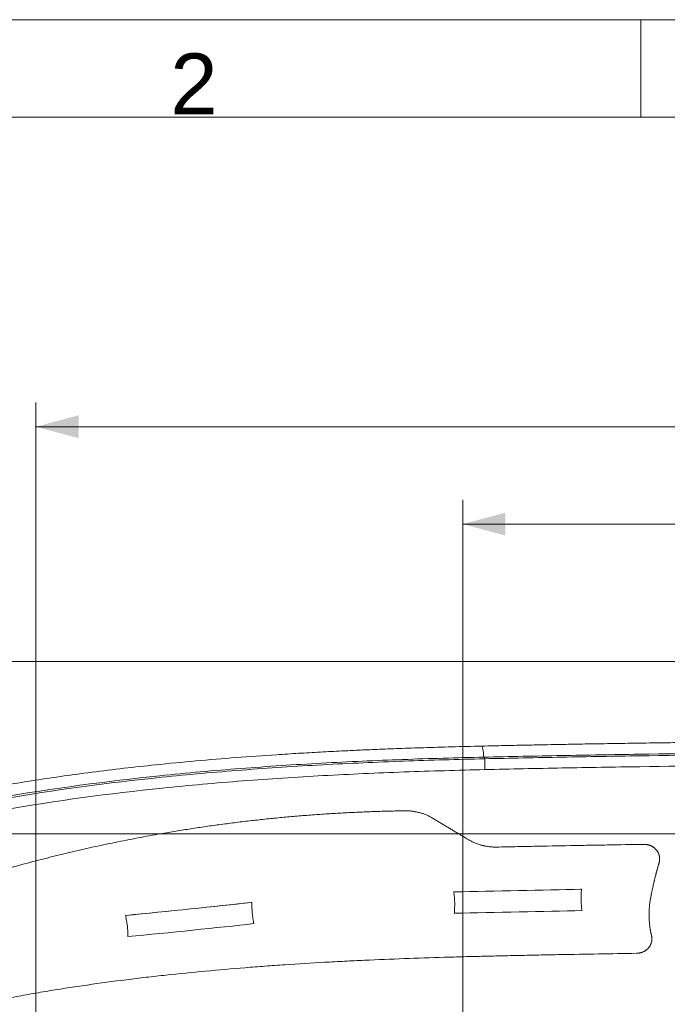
# Model space of a CAD drawing. Header units: millimetres. Extents: x 0 to 594, y 0 to 420.
# Tile 131 of 256: x 135 to 188, y 339 to 420. Entities that reach past the tile are written whole.
import ezdxf

# ---------------------------------------------------------------- set-up
doc = ezdxf.new("R2010")
doc.units = ezdxf.units.MM
doc.layers.add('1', color=7, linetype='Continuous', true_color=0xffffff)
doc.layers.add('256', color=7, linetype='Continuous', true_color=0xffffff)
doc.styles.add('Arial', font='txt')
doc.dimstyles.get("Standard").update_dxf_attribs({"dimtxt": 0.18, "dimasz": 0.18, "dimexe": 0.18, "dimexo": 0.0625, "dimgap": 0.09, "dimtad": 0, "dimtih": 1, "dimtoh": 1, "dimdec": 4, "dimzin": 0, "dimdsep": 46, "dimtxsty": 'Standard', "dimcen": 0.09, "dimadec": 0, "dimazin": 0, "dimtfac": 1, "dimtdec": 4, "dimtofl": 0, "dimtmove": 0, "dimatfit": 3, "dimfxl": 0, "dimtolj": 1, "dimtzin": 0, "dimarcsym": 0})

# ---------------------------------------------------------------- blocks, each defined once
blk = doc.blocks.new('_U5')
at = {"layer": '1', "color": 18, "lineweight": 18}
for p, q in [((170.922, 289.963), (170.922, 380.625)), ((338.75, 348.618), (338.75, 380.625)), ((170.922, 378.625), (248.753, 378.625)), ((338.75, 378.625), (260.919, 378.625))]:
    blk.add_line(p, q, dxfattribs=at)
at = {"layer": '1', "color": 18}
for points in [[(170.922, 378.625), (174.422, 379.563), (174.422, 377.687)], [(338.75, 378.625), (335.25, 377.687), (335.25, 379.563)]]:
    blk.add_solid(points, dxfattribs=at)
at = {"layer": '1', "color": 18, "linetype": 'Continuous', "lineweight": 13, "insert": (250.438, 375.989), "char_height": 3.5, "attachment_point": 7, "line_spacing_factor": 1.047437, "style": 'Arial'}
blk.add_mtext('\\fArial|b0|i0;\\W1.0000;3.36', dxfattribs=at)
blk = doc.blocks.new('_U6')
at = {"layer": '1', "color": 18, "lineweight": 18}
for p, q in [((135.924, 328.686), (135.924, 388.614)), ((338.75, 348.618), (338.75, 388.614)), ((135.924, 386.614), (231.254, 386.614)), ((338.75, 386.614), (243.42, 386.614))]:
    blk.add_line(p, q, dxfattribs=at)
at = {"layer": '1', "color": 18}
for points in [[(135.924, 386.614), (139.424, 387.552), (139.424, 385.677)], [(338.75, 386.614), (335.25, 385.677), (335.25, 387.552)]]:
    blk.add_solid(points, dxfattribs=at)
at = {"layer": '1', "color": 18, "linetype": 'Continuous', "lineweight": 13, "insert": (232.94, 383.979), "char_height": 3.5, "attachment_point": 7, "line_spacing_factor": 1.047437, "style": 'Arial'}
blk.add_mtext('\\fArial|b0|i0;\\W1.0000;4.06', dxfattribs=at)

msp = doc.modelspace()

# ---------------------------------------------------------------- linework, layer by layer
at = {"layer": '1', "color": 8, "linetype": 'Continuous', "lineweight": 18}
msp.add_line((350.782, 367.35), (73.601, 367.35), dxfattribs=at)
at = {"layer": '1', "color": 155, "linetype": 'Continuous', "lineweight": 13}
msp.add_line((172.727, 359.378), (172.748, 358.488), dxfattribs=at)
at = {"layer": '1', "color": 155, "linetype": 'Continuous', "lineweight": 18}
for centre, major_axis, ratio, start_param, end_param in [((174.93, 348.567), (9.998, 0.217), 0.001266, 4.218384, 5.32282), ((174.93, 348.567), (9.848, 0.214), 0.001266, 4.218384, 5.32282), ((147.53, 347.061), (9.948, 1.014), 0.0111, 4.269375, 5.372414), ((147.53, 347.061), (9.799, 0.999), 0.0111, 4.269375, 5.372414), ((174.968, 346.817), (-9.998, -0.217), 0.001266, 1.077223, 2.180964), ((147.708, 345.32), (-9.948, -1.014), 0.0111, 1.129664, 2.229129)]:
    msp.add_ellipse(centre, major_axis=major_axis, ratio=ratio, start_param=start_param, end_param=end_param, dxfattribs=at)
for points, knots in [([(172.515, 360.418), (171.678, 360.399), (170.083, 360.359), (167.81, 360.292), (165.775, 360.222), (163.979, 360.152), (162.422, 360.085), (160.872, 360.012), (159.246, 359.928), (157.455, 359.826), (155.155, 359.681), (152.348, 359.481), (149.043, 359.206), (145.975, 358.91), (143.127, 358.598), (140.525, 358.28), (137.992, 357.937), (135.596, 357.58), (133.789, 357.286), (132.506, 357.065), (131.699, 356.922), (130.886, 356.774), (130.007, 356.609), (128.993, 356.412), (127.816, 356.175), (126.475, 355.893), (124.98, 355.563), (123.311, 355.174), (121.471, 354.72), (120.192, 354.383), (119.525, 354.202)], [0, 0, 0, 0, 0.046741, 0.089071, 0.126967, 0.160434, 0.189467, 0.214063, 0.247146, 0.280483, 0.314384, 0.376066, 0.437938, 0.500085, 0.548741, 0.598593, 0.647173, 0.692274, 0.734687, 0.750106, 0.765481, 0.78081, 0.796616, 0.815841, 0.838944, 0.864278, 0.893054, 0.925271, 0.960921, 1, 1, 1, 1]), ([(198.044, 360.809), (197.47, 360.804), (196.404, 360.794), (194.928, 360.78), (193.698, 360.767), (192.694, 360.756), (191.835, 360.747), (191.034, 360.737), (189.741, 360.722), (187.953, 360.698), (185.789, 360.668), (183.747, 360.637), (181.886, 360.606), (180.435, 360.581), (179.311, 360.56), (178.384, 360.542), (177.234, 360.52), (175.86, 360.492), (174.262, 360.458), (173.122, 360.432), (172.515, 360.418)], [0, 0, 0, 0, 0.067393, 0.125174, 0.173335, 0.211875, 0.243089, 0.274263, 0.305934, 0.394973, 0.484351, 0.560184, 0.634885, 0.703032, 0.730757, 0.767016, 0.812073, 0.865925, 0.928571, 1, 1, 1, 1]), ([(120.114, 353.349), (124.348, 354.502), (132.946, 356.365), (143.891, 357.822), (152.712, 358.607), (159.348, 359.037), (164.89, 359.284), (169.33, 359.429), (171.551, 359.485), (172.662, 359.511)], [0, 0, 0, 0, 0.25, 0.5, 0.625, 0.75, 0.875, 0.9375, 1, 1, 1, 1]), ([(172.662, 359.511), (174.781, 359.56), (179.017, 359.648), (187.498, 359.791), (193.861, 359.863), (198.108, 359.9)], [0, 0, 0, 0, 0.25, 0.5, 1, 1, 1, 1]), ([(172.727, 359.378), (174.843, 359.427), (179.071, 359.515), (187.541, 359.658), (193.893, 359.73), (198.136, 359.767)], [0, 0, 0, 0, 0.25, 0.5, 1, 1, 1, 1]), ([(120.32, 353.234), (124.543, 354.384), (133.109, 356.24), (144.021, 357.693), (152.819, 358.476), (159.44, 358.906), (164.969, 359.152), (169.401, 359.296), (171.617, 359.352), (172.727, 359.378)], [0, 0, 0, 0, 0.25, 0.5, 0.625, 0.75, 0.875, 0.9375, 1, 1, 1, 1]), ([(172.748, 358.488), (174.863, 358.538), (179.088, 358.625), (187.553, 358.768), (193.902, 358.84), (198.144, 358.877)], [0, 0, 0, 0, 0.25, 0.5, 1, 1, 1, 1]), ([(127.749, 354.117), (129.592, 354.51), (135.724, 355.691), (144.118, 356.808), (152.887, 357.589), (159.488, 358.017), (165.003, 358.262), (169.427, 358.406), (171.639, 358.462), (172.748, 358.488)], [0, 0, 0, 0, 0.12605, 0.417367, 0.563025, 0.708683, 0.854342, 0.927171, 1, 1, 1, 1]), ([(146.17, 353.23), (146.58, 353.301), (146.991, 353.371), (147.813, 353.506), (148.225, 353.572), (149.049, 353.699), (149.462, 353.761), (150.288, 353.88), (150.701, 353.937), (151.322, 354.021), (151.529, 354.048), (151.944, 354.101), (152.151, 354.128), (152.773, 354.205), (153.189, 354.255), (153.812, 354.326), (154.02, 354.349), (154.436, 354.394), (154.644, 354.417), (155.06, 354.46), (155.269, 354.481), (155.686, 354.522), (155.894, 354.543), (156.52, 354.602), (156.937, 354.639), (157.564, 354.692), (157.773, 354.709), (158.191, 354.742), (158.4, 354.758), (159.028, 354.805), (159.446, 354.834), (160.284, 354.888), (160.704, 354.913), (161.333, 354.947), (161.543, 354.958), (161.963, 354.979), (162.173, 354.989), (162.803, 355.017), (163.223, 355.033), (163.853, 355.055), (164.064, 355.062), (164.484, 355.074), (164.694, 355.08), (165.115, 355.09), (165.326, 355.095), (165.746, 355.103), (165.957, 355.107), (166.167, 355.11)], [0, 0, 0, 0, 0.0625, 0.0625, 0.125, 0.125, 0.1875, 0.1875, 0.25, 0.25, 0.28125, 0.28125, 0.3125, 0.3125, 0.375, 0.375, 0.40625, 0.40625, 0.4375, 0.4375, 0.46875, 0.46875, 0.5, 0.5, 0.5625, 0.5625, 0.59375, 0.59375, 0.625, 0.625, 0.6875, 0.6875, 0.75, 0.75, 0.78125, 0.78125, 0.8125, 0.8125, 0.875, 0.875, 0.90625, 0.90625, 0.9375, 0.9375, 0.96875, 0.96875, 1, 1, 1, 1]), ([(168.37, 354.552), (168.33, 354.576), (168.249, 354.622), (168.125, 354.686), (167.998, 354.746), (167.868, 354.802), (167.736, 354.853), (167.601, 354.899), (167.509, 354.927), (167.44, 354.947), (167.405, 354.957), (167.37, 354.966), (167.346, 354.972), (167.335, 354.975), (167.276, 354.99), (167.181, 355.012), (167.039, 355.04), (166.895, 355.064), (166.751, 355.082), (166.606, 355.096), (166.461, 355.106), (166.314, 355.111), (166.216, 355.111), (166.167, 355.11)], [0, 0, 0, 0, 0.0625, 0.125, 0.1875, 0.25, 0.3125, 0.375, 0.4375, 0.4375, 0.46875, 0.484375, 0.484375, 0.5, 0.5, 0.5625, 0.625, 0.6875, 0.75, 0.8125, 0.875, 0.9375, 1, 1, 1, 1]), ([(170.582, 353.23), (170.488, 353.285), (170.349, 353.369), (170.209, 353.452), (170.116, 353.508), (170.07, 353.536), (169.931, 353.619), (169.838, 353.674), (169.653, 353.785), (169.561, 353.84), (169.376, 353.95), (169.284, 354.005), (169.146, 354.088), (169.1, 354.115), (169.009, 354.17), (168.963, 354.197), (168.826, 354.279), (168.734, 354.334), (168.552, 354.443), (168.461, 354.497), (168.37, 354.552)], [0, 0, 0, 0, 0.125, 0.1875, 0.1875, 0.25, 0.25, 0.375, 0.375, 0.5, 0.5, 0.625, 0.625, 0.6875, 0.6875, 0.75, 0.75, 0.875, 0.875, 1, 1, 1, 1]), ([(146.17, 353.23), (145.856, 353.175), (145.542, 353.119), (144.915, 353.005), (144.602, 352.946), (143.977, 352.827), (143.664, 352.767), (143.04, 352.643), (142.728, 352.58), (142.105, 352.452), (141.794, 352.387), (141.172, 352.254), (140.861, 352.186), (140.241, 352.049), (139.931, 351.979), (139.311, 351.837), (139.002, 351.765), (138.384, 351.618), (138.076, 351.544), (137.459, 351.393), (137.151, 351.316), (136.536, 351.16), (136.229, 351.081), (135.615, 350.921), (135.308, 350.84), (134.696, 350.675), (134.39, 350.591), (133.779, 350.422), (133.474, 350.336), (132.56, 350.075), (131.952, 349.897), (131.043, 349.622), (130.74, 349.53), (130.135, 349.342), (129.833, 349.247), (129.229, 349.056), (128.928, 348.959), (128.326, 348.762), (128.026, 348.663), (127.126, 348.362), (126.527, 348.156), (125.632, 347.842), (125.334, 347.736), (124.739, 347.522), (124.442, 347.413), (123.848, 347.195), (123.552, 347.084), (122.96, 346.861), (122.665, 346.749), (122.075, 346.521), (121.78, 346.406), (121.339, 346.232), (121.192, 346.174), (120.899, 346.057), (120.752, 345.998), (120.312, 345.821), (120.019, 345.702), (119.435, 345.461), (119.143, 345.34), (118.56, 345.095), (118.27, 344.972), (117.689, 344.722), (117.399, 344.597), (117.11, 344.47)], [0, 0, 0, 0, 0.03125, 0.03125, 0.0625, 0.0625, 0.09375, 0.09375, 0.125, 0.125, 0.15625, 0.15625, 0.1875, 0.1875, 0.21875, 0.21875, 0.25, 0.25, 0.28125, 0.28125, 0.3125, 0.3125, 0.34375, 0.34375, 0.375, 0.375, 0.40625, 0.40625, 0.4375, 0.4375, 0.5, 0.5, 0.53125, 0.53125, 0.5625, 0.5625, 0.59375, 0.59375, 0.625, 0.625, 0.6875, 0.6875, 0.71875, 0.71875, 0.75, 0.75, 0.78125, 0.78125, 0.8125, 0.8125, 0.84375, 0.84375, 0.859375, 0.859375, 0.875, 0.875, 0.90625, 0.90625, 0.9375, 0.9375, 0.96875, 0.96875, 1, 1, 1, 1]), ([(190.107, 353.23), (189.58, 353.23), (189.054, 353.23), (187.416, 353.23), (186.305, 353.23), (182.972, 353.23), (180.75, 353.23), (177.418, 353.23), (176.308, 353.23), (174.642, 353.23), (174.087, 353.23), (172.976, 353.23), (172.421, 353.23), (170.755, 353.23), (169.645, 353.23), (167.98, 353.23), (167.424, 353.23), (166.314, 353.23), (165.759, 353.23), (164.649, 353.23), (164.094, 353.23), (162.983, 353.23), (162.428, 353.23), (161.318, 353.23), (160.763, 353.23), (159.652, 353.23), (159.097, 353.23), (157.987, 353.23), (157.432, 353.23), (156.321, 353.23), (155.766, 353.23), (154.655, 353.23), (154.1, 353.23), (152.99, 353.23), (152.434, 353.23), (151.324, 353.23), (150.768, 353.23), (149.657, 353.23), (149.102, 353.23), (147.991, 353.23), (147.435, 353.23), (146.324, 353.23), (145.768, 353.23), (144.656, 353.23), (144.101, 353.23), (143.406, 353.23), (143.267, 353.23), (142.989, 353.23), (142.85, 353.23), (142.433, 353.23), (142.155, 353.23), (141.321, 353.23), (140.765, 353.23), (139.932, 353.23), (139.654, 353.23), (139.099, 353.23), (138.821, 353.23), (138.265, 353.23), (137.988, 353.23), (137.433, 353.23), (137.155, 353.23), (136.6, 353.23), (136.323, 353.23), (135.768, 353.23), (135.49, 353.23), (134.936, 353.23), (134.659, 353.23), (134.104, 353.23), (133.827, 353.23), (133.273, 353.23), (132.996, 353.23), (132.442, 353.23), (132.165, 353.23), (131.612, 353.23), (131.335, 353.23), (130.782, 353.23), (130.505, 353.23), (129.953, 353.23), (129.676, 353.23), (129.262, 353.23), (129.124, 353.23), (128.951, 353.23), (128.917, 353.23), (128.848, 353.23), (128.745, 353.23), (128.641, 353.23), (128.297, 353.23), (128.022, 353.23), (127.612, 353.23), (127.475, 353.23), (127.203, 353.23), (127.066, 353.23), (126.795, 353.23), (126.659, 353.23), (126.388, 353.23), (126.253, 353.23), (125.984, 353.23), (125.849, 353.23), (125.581, 353.23), (125.447, 353.23), (125.18, 353.23), (125.047, 353.23), (124.782, 353.23), (124.649, 353.23), (124.385, 353.23), (124.254, 353.23), (123.991, 353.23), (123.861, 353.23), (123.6, 353.23), (123.471, 353.23), (123.212, 353.23), (123.084, 353.23), (122.892, 353.23), (122.828, 353.23), (122.733, 353.23), (122.701, 353.23), (122.653, 353.23), (122.638, 353.23), (122.606, 353.23), (122.59, 353.23), (122.448, 353.23), (122.323, 353.23), (122.077, 353.23), (121.955, 353.23), (121.776, 353.23), (121.716, 353.23), (121.599, 353.23), (121.54, 353.23), (121.425, 353.23), (121.367, 353.23), (121.254, 353.23), (121.197, 353.23), (121.086, 353.23), (121.031, 353.23), (120.922, 353.23), (120.869, 353.23), (120.789, 353.23), (120.756, 353.23), (120.724, 353.23), (120.711, 353.23), (120.704, 353.23), (120.685, 353.23), (120.672, 353.23), (120.608, 353.23), (120.557, 353.23), (120.459, 353.23), (120.411, 353.23), (120.348, 353.23), (120.331, 353.23), (120.314, 353.23)], [0, 0, 0, 0, 0.022375, 0.022375, 0.069581, 0.069581, 0.163992, 0.163992, 0.211197, 0.211197, 0.2348, 0.2348, 0.258403, 0.258403, 0.305608, 0.305608, 0.329211, 0.329211, 0.352813, 0.352813, 0.376416, 0.376416, 0.400019, 0.400019, 0.423622, 0.423622, 0.447224, 0.447224, 0.470827, 0.470827, 0.49443, 0.49443, 0.518032, 0.518032, 0.541635, 0.541635, 0.565238, 0.565238, 0.588841, 0.588841, 0.612443, 0.612443, 0.636046, 0.636046, 0.659649, 0.659649, 0.665549, 0.665549, 0.67145, 0.67145, 0.683252, 0.683252, 0.706854, 0.706854, 0.718656, 0.718656, 0.730457, 0.730457, 0.742258, 0.742258, 0.75406, 0.75406, 0.765861, 0.765861, 0.777662, 0.777662, 0.789464, 0.789464, 0.801265, 0.801265, 0.813066, 0.813066, 0.824868, 0.824868, 0.836669, 0.836669, 0.848471, 0.848471, 0.860272, 0.860272, 0.866173, 0.866173, 0.867648, 0.867648, 0.869123, 0.872073, 0.872073, 0.883875, 0.883875, 0.889775, 0.889775, 0.895676, 0.895676, 0.901577, 0.901577, 0.907477, 0.907477, 0.913378, 0.913378, 0.919279, 0.919279, 0.925179, 0.925179, 0.93108, 0.93108, 0.936981, 0.936981, 0.942881, 0.942881, 0.948782, 0.948782, 0.954683, 0.954683, 0.957633, 0.957633, 0.959108, 0.959108, 0.959846, 0.959846, 0.960583, 0.960583, 0.966484, 0.966484, 0.972385, 0.972385, 0.975335, 0.975335, 0.978285, 0.978285, 0.981236, 0.981236, 0.984186, 0.984186, 0.987137, 0.987137, 0.990087, 0.990087, 0.991562, 0.991931, 0.991931, 0.9923, 0.9923, 0.993037, 0.993037, 0.995988, 0.995988, 0.998938, 0.998938, 1, 1, 1, 1]), ([(120.336, 353.23), (120.346, 353.23), (120.355, 353.23), (120.411, 353.23), (120.459, 353.23), (120.557, 353.23), (120.608, 353.23), (120.672, 353.23), (120.685, 353.23), (120.704, 353.23), (120.711, 353.23), (120.724, 353.23), (120.756, 353.23), (120.789, 353.23), (120.869, 353.23), (120.922, 353.23), (121.031, 353.23), (121.086, 353.23), (121.197, 353.23), (121.254, 353.23), (121.367, 353.23), (121.425, 353.23), (121.54, 353.23), (121.599, 353.23), (121.716, 353.23), (121.776, 353.23), (121.955, 353.23), (122.077, 353.23), (122.323, 353.23), (122.448, 353.23), (122.59, 353.23), (122.606, 353.23), (122.638, 353.23), (122.653, 353.23), (122.701, 353.23), (122.733, 353.23), (122.828, 353.23), (122.892, 353.23), (123.084, 353.23), (123.212, 353.23), (123.471, 353.23), (123.6, 353.23), (123.861, 353.23), (123.991, 353.23), (124.254, 353.23), (124.385, 353.23), (124.649, 353.23), (124.782, 353.23), (125.047, 353.23), (125.18, 353.23), (125.447, 353.23), (125.581, 353.23), (125.849, 353.23), (125.984, 353.23), (126.253, 353.23), (126.388, 353.23), (126.659, 353.23), (126.795, 353.23), (127.066, 353.23), (127.203, 353.23), (127.475, 353.23), (127.612, 353.23), (128.022, 353.23), (128.297, 353.23), (128.641, 353.23), (128.745, 353.23), (128.848, 353.23), (128.917, 353.23), (128.951, 353.23), (129.124, 353.23), (129.262, 353.23), (129.676, 353.23), (129.953, 353.23), (130.505, 353.23), (130.782, 353.23), (131.335, 353.23), (131.612, 353.23), (132.165, 353.23), (132.442, 353.23), (132.996, 353.23), (133.273, 353.23), (133.827, 353.23), (134.104, 353.23), (134.659, 353.23), (134.936, 353.23), (135.49, 353.23), (135.768, 353.23), (136.323, 353.23), (136.6, 353.23), (137.155, 353.23), (137.433, 353.23), (137.988, 353.23), (138.265, 353.23), (138.821, 353.23), (139.099, 353.23), (139.654, 353.23), (139.932, 353.23), (140.765, 353.23), (141.321, 353.23), (142.155, 353.23), (142.433, 353.23), (142.85, 353.23), (142.989, 353.23), (143.267, 353.23), (143.406, 353.23), (144.101, 353.23), (144.656, 353.23), (145.768, 353.23), (146.324, 353.23), (147.435, 353.23), (147.991, 353.23), (149.102, 353.23), (149.657, 353.23), (150.768, 353.23), (151.324, 353.23), (152.434, 353.23), (152.99, 353.23), (154.1, 353.23), (154.655, 353.23), (155.766, 353.23), (156.321, 353.23), (157.432, 353.23), (157.987, 353.23), (159.097, 353.23), (159.652, 353.23), (160.763, 353.23), (161.318, 353.23), (162.428, 353.23), (162.983, 353.23), (164.094, 353.23), (164.649, 353.23), (165.759, 353.23), (166.314, 353.23), (167.424, 353.23), (167.98, 353.23), (169.645, 353.23), (170.755, 353.23), (172.421, 353.23), (172.976, 353.23), (174.087, 353.23), (174.642, 353.23), (176.308, 353.23), (177.418, 353.23), (180.75, 353.23), (182.972, 353.23), (186.305, 353.23), (187.416, 353.23), (189.054, 353.23), (189.58, 353.23), (190.107, 353.23)], [0, 0, 0, 0, 0.00059, 0.00059, 0.003542, 0.003542, 0.006494, 0.006494, 0.007232, 0.007232, 0.007601, 0.007601, 0.00797, 0.009446, 0.009446, 0.012397, 0.012397, 0.015349, 0.015349, 0.018301, 0.018301, 0.021252, 0.021252, 0.024204, 0.024204, 0.027156, 0.027156, 0.033059, 0.033059, 0.038963, 0.038963, 0.039701, 0.039701, 0.040439, 0.040439, 0.041915, 0.041915, 0.044866, 0.044866, 0.05077, 0.05077, 0.056673, 0.056673, 0.062577, 0.062577, 0.06848, 0.06848, 0.074384, 0.074384, 0.080287, 0.080287, 0.086191, 0.086191, 0.092094, 0.092094, 0.097998, 0.097998, 0.103901, 0.103901, 0.109804, 0.109804, 0.115708, 0.115708, 0.127515, 0.127515, 0.130467, 0.131942, 0.131942, 0.133418, 0.133418, 0.139322, 0.139322, 0.151129, 0.151129, 0.162936, 0.162936, 0.174743, 0.174743, 0.18655, 0.18655, 0.198356, 0.198356, 0.210163, 0.210163, 0.22197, 0.22197, 0.233777, 0.233777, 0.245584, 0.245584, 0.257391, 0.257391, 0.269198, 0.269198, 0.281005, 0.281005, 0.292812, 0.292812, 0.316426, 0.316426, 0.328233, 0.328233, 0.334136, 0.334136, 0.34004, 0.34004, 0.363654, 0.363654, 0.387267, 0.387267, 0.410881, 0.410881, 0.434495, 0.434495, 0.458109, 0.458109, 0.481723, 0.481723, 0.505337, 0.505337, 0.528951, 0.528951, 0.552564, 0.552564, 0.576178, 0.576178, 0.599792, 0.599792, 0.623406, 0.623406, 0.64702, 0.64702, 0.670634, 0.670634, 0.694248, 0.694248, 0.741475, 0.741475, 0.765089, 0.765089, 0.788703, 0.788703, 0.835931, 0.835931, 0.930386, 0.930386, 0.977614, 0.977614, 1, 1, 1, 1]), ([(170.582, 353.23), (170.073, 353.23), (169.565, 353.23), (168.548, 353.23), (168.039, 353.23), (166.514, 353.23), (165.497, 353.23), (163.971, 353.23), (163.463, 353.23), (162.446, 353.23), (161.938, 353.23), (160.921, 353.23), (160.412, 353.23), (159.395, 353.23), (158.887, 353.23), (157.87, 353.23), (157.361, 353.23), (156.344, 353.23), (155.835, 353.23), (154.818, 353.23), (154.31, 353.23), (153.293, 353.23), (152.784, 353.23), (151.767, 353.23), (151.258, 353.23), (150.241, 353.23), (149.732, 353.23), (148.714, 353.23), (148.205, 353.23), (147.188, 353.23), (146.679, 353.23), (146.17, 353.23)], [0, 0, 0, 0, 0.0625, 0.0625, 0.125, 0.125, 0.25, 0.25, 0.3125, 0.3125, 0.375, 0.375, 0.4375, 0.4375, 0.5, 0.5, 0.5625, 0.5625, 0.625, 0.625, 0.6875, 0.6875, 0.75, 0.75, 0.8125, 0.8125, 0.875, 0.875, 0.9375, 0.9375, 1, 1, 1, 1]), ([(146.17, 353.23), (146.679, 353.23), (147.188, 353.23), (148.205, 353.23), (148.714, 353.23), (149.732, 353.23), (150.241, 353.23), (151.258, 353.23), (151.767, 353.23), (152.784, 353.23), (153.293, 353.23), (154.31, 353.23), (154.818, 353.23), (155.835, 353.23), (156.344, 353.23), (157.361, 353.23), (157.87, 353.23), (158.887, 353.23), (159.395, 353.23), (160.412, 353.23), (160.921, 353.23), (161.938, 353.23), (162.446, 353.23), (163.463, 353.23), (163.971, 353.23), (165.497, 353.23), (166.514, 353.23), (168.039, 353.23), (168.548, 353.23), (169.565, 353.23), (170.073, 353.23), (170.582, 353.23)], [0, 0, 0, 0, 0.0625, 0.0625, 0.125, 0.125, 0.1875, 0.1875, 0.25, 0.25, 0.3125, 0.3125, 0.375, 0.375, 0.4375, 0.4375, 0.5, 0.5, 0.5625, 0.5625, 0.625, 0.625, 0.6875, 0.6875, 0.75, 0.75, 0.875, 0.875, 0.9375, 0.9375, 1, 1, 1, 1]), ([(170.582, 353.23), (170.647, 353.191), (170.712, 353.152), (170.843, 353.073), (170.909, 353.034), (171.105, 352.917), (171.236, 352.838), (171.368, 352.76)], [0, 0, 0, 0, 0.25, 0.25, 0.5, 0.5, 1, 1, 1, 1]), ([(173.727, 352.133), (173.623, 352.131), (173.519, 352.132), (173.312, 352.142), (173.209, 352.151), (173.004, 352.176), (172.902, 352.192), (172.749, 352.222), (172.686, 352.235), (172.622, 352.25), (172.603, 352.255), (172.597, 352.256), (172.584, 352.259), (172.553, 352.267), (172.521, 352.275), (172.396, 352.309), (172.297, 352.339), (172.103, 352.406), (172.008, 352.443), (171.82, 352.523), (171.727, 352.566), (171.545, 352.658), (171.456, 352.707), (171.368, 352.76)], [0, 0, 0, 0, 0.125, 0.125, 0.25, 0.25, 0.375, 0.375, 0.4375, 0.453125, 0.453125, 0.460937, 0.460937, 0.46875, 0.5, 0.5, 0.625, 0.625, 0.75, 0.75, 0.875, 0.875, 1, 1, 1, 1]), ([(185.788, 352.356), (184.782, 352.341), (183.777, 352.325), (182.269, 352.3), (181.766, 352.292), (181.012, 352.279), (180.761, 352.274), (180.258, 352.265), (180.007, 352.261), (178.751, 352.238), (177.746, 352.218), (176.239, 352.187), (175.736, 352.177), (174.732, 352.155), (174.229, 352.144), (173.727, 352.133)], [0, 0, 0, 0, 0.25, 0.25, 0.375, 0.375, 0.4375, 0.4375, 0.5, 0.5, 0.75, 0.75, 0.875, 0.875, 1, 1, 1, 1]), ([(187.02, 350.826), (187.027, 350.849), (187.039, 350.895), (187.053, 350.965), (187.063, 351.035), (187.067, 351.082), (187.069, 351.112), (187.069, 351.118), (187.069, 351.13), (187.07, 351.147), (187.07, 351.165), (187.07, 351.2), (187.068, 351.247), (187.061, 351.317), (187.049, 351.386), (187.039, 351.432), (187.03, 351.466), (187.025, 351.483), (187.019, 351.503), (187.017, 351.511), (187.015, 351.517), (187.014, 351.52), (187.006, 351.545), (186.989, 351.59), (186.962, 351.654), (186.93, 351.717), (186.894, 351.778), (186.868, 351.817), (186.847, 351.846), (186.84, 351.855), (186.829, 351.869), (186.825, 351.874), (186.818, 351.884), (186.814, 351.888), (186.795, 351.911), (186.764, 351.947), (186.714, 351.998), (186.662, 352.046), (186.606, 352.091), (186.562, 352.123), (186.537, 352.14), (186.527, 352.146), (186.522, 352.15), (186.506, 352.159), (186.496, 352.166), (186.465, 352.184), (186.423, 352.208), (186.357, 352.239), (186.291, 352.267), (186.222, 352.292), (186.175, 352.305), (186.145, 352.313), (186.139, 352.315), (186.127, 352.318), (186.109, 352.322), (186.091, 352.326), (186.055, 352.333), (186.007, 352.342), (185.935, 352.351), (185.861, 352.356), (185.812, 352.356), (185.788, 352.356)], [0, 0, 0, 0, 0.03125, 0.0625, 0.09375, 0.125, 0.125, 0.132813, 0.132813, 0.140625, 0.15625, 0.15625, 0.1875, 0.21875, 0.25, 0.28125, 0.28125, 0.296875, 0.304688, 0.308594, 0.308594, 0.3125, 0.3125, 0.34375, 0.375, 0.40625, 0.4375, 0.46875, 0.46875, 0.484375, 0.484375, 0.492188, 0.492188, 0.5, 0.5, 0.53125, 0.5625, 0.59375, 0.625, 0.65625, 0.664063, 0.664063, 0.671875, 0.671875, 0.6875, 0.6875, 0.71875, 0.75, 0.78125, 0.8125, 0.84375, 0.84375, 0.851562, 0.851562, 0.859375, 0.875, 0.875, 0.90625, 0.9375, 0.96875, 1, 1, 1, 1]), ([(186.398, 344.892), (186.391, 344.922), (186.381, 344.967), (186.371, 345.012), (186.364, 345.042), (186.361, 345.057), (186.345, 345.133), (186.333, 345.194), (186.3, 345.376), (186.281, 345.499), (186.257, 345.685), (186.249, 345.747), (186.24, 345.84), (186.235, 345.887), (186.231, 345.934), (186.228, 345.965), (186.227, 345.981), (186.221, 346.059), (186.216, 346.122), (186.21, 346.248), (186.207, 346.311), (186.202, 346.5), (186.202, 346.626), (186.205, 346.784), (186.206, 346.816), (186.208, 346.88), (186.21, 346.943), (186.214, 347.006), (186.217, 347.054), (186.218, 347.07), (186.22, 347.102), (186.221, 347.118), (186.227, 347.197), (186.232, 347.26), (186.245, 347.386), (186.253, 347.45), (186.277, 347.638), (186.297, 347.764), (186.324, 347.921), (186.329, 347.952), (186.341, 348.014), (186.352, 348.077), (186.367, 348.155), (186.376, 348.202), (186.382, 348.233), (186.385, 348.249), (186.4, 348.327), (186.413, 348.389), (186.432, 348.483), (186.438, 348.514), (186.451, 348.576), (186.458, 348.607), (186.49, 348.762), (186.517, 348.886), (186.559, 349.071), (186.573, 349.133), (186.601, 349.256), (186.616, 349.317), (186.634, 349.394), (186.638, 349.41), (186.645, 349.44), (186.656, 349.486), (186.682, 349.593), (186.705, 349.685), (186.752, 349.867), (186.791, 350.019), (186.832, 350.17), (186.848, 350.23), (186.857, 350.26), (186.882, 350.35), (186.898, 350.41), (186.924, 350.499), (186.933, 350.529), (186.95, 350.589), (186.976, 350.678), (187.002, 350.767), (187.02, 350.826)], [0, 0, 0, 0, 0.015625, 0.023437, 0.023437, 0.03125, 0.03125, 0.0625, 0.0625, 0.125, 0.125, 0.15625, 0.15625, 0.171875, 0.179687, 0.179687, 0.1875, 0.1875, 0.21875, 0.21875, 0.25, 0.25, 0.3125, 0.3125, 0.328125, 0.328125, 0.34375, 0.359375, 0.359375, 0.367187, 0.367187, 0.375, 0.375, 0.40625, 0.40625, 0.4375, 0.4375, 0.5, 0.5, 0.515625, 0.515625, 0.53125, 0.546875, 0.554687, 0.554687, 0.5625, 0.5625, 0.59375, 0.59375, 0.609375, 0.609375, 0.625, 0.625, 0.6875, 0.6875, 0.71875, 0.71875, 0.75, 0.75, 0.757812, 0.757812, 0.765625, 0.78125, 0.8125, 0.8125, 0.875, 0.890625, 0.890625, 0.90625, 0.90625, 0.9375, 0.9375, 0.953125, 0.953125, 0.96875, 1, 1, 1, 1]), ([(186.711, 349.706), (186.755, 349.879), (186.8, 350.051), (186.901, 350.419), (186.958, 350.613), (187.016, 350.806)], [0, 0, 0, 0, 0.465311, 0.465311, 1, 1, 1, 1]), ([(187.042, 350.912), (187.04, 350.9), (187.037, 350.888), (187.029, 350.852), (187.022, 350.829), (187.016, 350.806)], [0, 0, 0, 0, 0.34917, 0.34917, 1, 1, 1, 1]), ([(170.19, 348.453), (170.2, 348.38), (170.22, 348.235), (170.242, 348.016), (170.257, 347.797), (170.264, 347.61), (170.267, 347.455), (170.266, 347.33), (170.264, 347.205), (170.259, 347.08), (170.252, 346.954), (170.243, 346.829), (170.236, 346.745), (170.232, 346.703)], [0, 0, 0, 0, 0.125848, 0.25103, 0.375695, 0.499992, 0.57097, 0.642051, 0.713265, 0.784639, 0.856201, 0.927979, 1, 1, 1, 1]), ([(180.697, 346.932), (180.688, 347.004), (180.669, 347.15), (180.649, 347.369), (180.635, 347.587), (180.629, 347.774), (180.627, 347.93), (180.628, 348.055), (180.63, 348.18), (180.635, 348.305), (180.641, 348.43), (180.65, 348.556), (180.657, 348.639), (180.661, 348.681)], [0, 0, 0, 0, 0.125866, 0.251054, 0.375712, 0.499992, 0.57098, 0.64207, 0.713287, 0.784661, 0.85622, 0.92799, 1, 1, 1, 1]), ([(153.803, 345.853), (153.789, 345.925), (153.76, 346.069), (153.725, 346.286), (153.695, 346.502), (153.675, 346.689), (153.662, 346.844), (153.653, 346.968), (153.646, 347.093), (153.641, 347.218), (153.639, 347.344), (153.637, 347.47), (153.638, 347.554), (153.639, 347.596)], [0, 0, 0, 0, 0.125877, 0.25107, 0.375724, 0.499991, 0.570991, 0.642087, 0.713309, 0.784683, 0.856238, 0.928001, 1, 1, 1, 1]), ([(143.276, 346.527), (143.292, 346.455), (143.325, 346.312), (143.366, 346.096), (143.401, 345.88), (143.425, 345.694), (143.441, 345.539), (143.451, 345.415), (143.46, 345.29), (143.466, 345.165), (143.469, 345.039), (143.471, 344.913), (143.47, 344.829), (143.47, 344.787)], [0, 0, 0, 0, 0.125833, 0.251011, 0.375681, 0.499992, 0.570963, 0.642039, 0.713251, 0.784626, 0.85619, 0.927973, 1, 1, 1, 1]), ([(185.184, 343.421), (185.208, 343.421), (185.231, 343.422), (185.266, 343.425), (185.284, 343.426), (185.302, 343.428), (185.313, 343.429), (185.319, 343.43), (185.349, 343.433), (185.395, 343.44), (185.464, 343.454), (185.531, 343.471), (185.598, 343.492), (185.642, 343.508), (185.674, 343.521), (185.69, 343.528), (185.706, 343.535), (185.717, 343.54), (185.722, 343.542), (185.749, 343.555), (185.791, 343.575), (185.851, 343.61), (185.909, 343.647), (185.965, 343.687), (186, 343.716), (186.027, 343.738), (186.04, 343.749), (186.054, 343.763), (186.061, 343.769), (186.065, 343.773), (186.067, 343.775), (186.086, 343.793), (186.118, 343.826), (186.163, 343.877), (186.205, 343.93), (186.243, 343.985), (186.267, 344.024), (186.284, 344.053), (186.292, 344.068), (186.3, 344.083), (186.305, 344.093), (186.308, 344.098), (186.321, 344.124), (186.34, 344.165), (186.364, 344.228), (186.385, 344.291), (186.402, 344.356), (186.411, 344.4), (186.417, 344.433), (186.419, 344.45), (186.422, 344.47), (186.423, 344.478), (186.424, 344.484), (186.424, 344.487), (186.427, 344.512), (186.429, 344.534), (186.431, 344.579), (186.432, 344.624), (186.43, 344.691), (186.423, 344.758), (186.413, 344.825), (186.404, 344.87), (186.398, 344.892)], [0, 0, 0, 0, 0.03125, 0.03125, 0.046875, 0.054687, 0.054687, 0.0625, 0.0625, 0.09375, 0.125, 0.15625, 0.1875, 0.21875, 0.21875, 0.234375, 0.242187, 0.242187, 0.25, 0.25, 0.28125, 0.3125, 0.34375, 0.375, 0.40625, 0.40625, 0.421875, 0.429687, 0.433594, 0.433594, 0.4375, 0.4375, 0.46875, 0.5, 0.53125, 0.5625, 0.59375, 0.59375, 0.609375, 0.617187, 0.617187, 0.625, 0.625, 0.65625, 0.6875, 0.71875, 0.75, 0.78125, 0.78125, 0.796875, 0.804687, 0.808594, 0.808594, 0.8125, 0.8125, 0.84375, 0.84375, 0.875, 0.90625, 0.9375, 0.96875, 1, 1, 1, 1]), ([(186.395, 344.911), (186.382, 344.962), (186.371, 345.013), (186.337, 345.17), (186.317, 345.278), (186.299, 345.386)], [0, 0, 0, 0, 0.325505, 0.325505, 1, 1, 1, 1]), ([(172.674, 343.181), (172.934, 343.187), (173.194, 343.193), (173.715, 343.205), (173.976, 343.211), (174.758, 343.229), (175.279, 343.24), (176.321, 343.262), (176.842, 343.273), (177.884, 343.294), (178.406, 343.304), (179.97, 343.334), (181.012, 343.353), (183.098, 343.388), (184.141, 343.405), (185.184, 343.421)], [0, 0, 0, 0, 0.0625, 0.0625, 0.125, 0.125, 0.25, 0.25, 0.375, 0.375, 0.5, 0.5, 0.75, 0.75, 1, 1, 1, 1]), ([(121.145, 336.726), (121.403, 336.804), (121.661, 336.881), (122.177, 337.032), (122.435, 337.107), (122.953, 337.255), (123.212, 337.328), (123.731, 337.473), (123.991, 337.544), (124.511, 337.684), (124.771, 337.753), (125.292, 337.89), (125.553, 337.958), (126.075, 338.091), (126.337, 338.156), (126.86, 338.286), (127.122, 338.349), (127.909, 338.538), (128.435, 338.661), (129.488, 338.899), (130.015, 339.014), (131.072, 339.239), (131.601, 339.348), (132.396, 339.507), (132.661, 339.559), (133.192, 339.662), (133.457, 339.713), (134.255, 339.862), (134.787, 339.959), (135.853, 340.146), (136.386, 340.237), (137.455, 340.413), (137.99, 340.498), (139.061, 340.664), (139.597, 340.744), (141.206, 340.976), (142.281, 341.12), (143.896, 341.323), (144.435, 341.388), (145.513, 341.514), (146.053, 341.574), (147.672, 341.75), (148.754, 341.859), (150.918, 342.061), (152.002, 342.155), (153.629, 342.285), (154.171, 342.326), (155.256, 342.406), (155.799, 342.444), (157.428, 342.554), (158.515, 342.621), (159.875, 342.698), (160.147, 342.713), (160.691, 342.742), (160.963, 342.756), (161.779, 342.798), (162.323, 342.824), (163.956, 342.9), (165.045, 342.945), (167.223, 343.026), (168.313, 343.062), (169.948, 343.111), (170.765, 343.134), (171.583, 343.155), (172.128, 343.168), (172.401, 343.175), (172.674, 343.181)], [0, 0, 0, 0, 0.015625, 0.015625, 0.03125, 0.03125, 0.046875, 0.046875, 0.0625, 0.0625, 0.078125, 0.078125, 0.09375, 0.09375, 0.109375, 0.109375, 0.125, 0.125, 0.15625, 0.15625, 0.1875, 0.1875, 0.21875, 0.21875, 0.234375, 0.234375, 0.25, 0.25, 0.28125, 0.28125, 0.3125, 0.3125, 0.34375, 0.34375, 0.375, 0.375, 0.4375, 0.4375, 0.46875, 0.46875, 0.5, 0.5, 0.5625, 0.5625, 0.625, 0.625, 0.65625, 0.65625, 0.6875, 0.6875, 0.75, 0.75, 0.765625, 0.765625, 0.78125, 0.78125, 0.8125, 0.8125, 0.875, 0.875, 0.9375, 0.9375, 0.96875, 0.984375, 0.984375, 1, 1, 1, 1])]:
    msp.add_open_spline(points, degree=3, knots=knots, dxfattribs=at)
at = {"layer": '1', "color": 155, "linetype": 'Continuous', "lineweight": 13}
for points, knots in [([(172.515, 360.418), (172.519, 360.405), (172.522, 360.391), (172.541, 360.317), (172.557, 360.245), (172.602, 359.994), (172.632, 359.778), (172.662, 359.511)], [0, 0, 0, 0, 0.076616, 0.076616, 0.384411, 0.384411, 1, 1, 1, 1]), ([(172.662, 359.511), (172.674, 359.495), (172.686, 359.475), (172.703, 359.438), (172.709, 359.425), (172.718, 359.404), (172.721, 359.397), (172.725, 359.387), (172.726, 359.386), (172.727, 359.383), (172.727, 359.383), (172.727, 359.382), (172.727, 359.38), (172.727, 359.378), (172.727, 359.378), (172.727, 359.378)], [0, 0, 0, 0, 0.544335, 0.544335, 0.816502, 0.816502, 0.952586, 0.952586, 0.986607, 0.986607, 0.995112, 0.995112, 0.999364, 0.999364, 1, 1, 1, 1]), ([(187.02, 350.826), (187.019, 350.824), (187.019, 350.821), (187.017, 350.815), (187.016, 350.81), (187.016, 350.806)], [0, 0, 0, 0, 0.371528, 0.371528, 1, 1, 1, 1])]:
    msp.add_open_spline(points, degree=3, knots=knots, dxfattribs=at)
at = {"layer": '1', "color": 155, "linetype": 'Continuous', "lineweight": 18}
for points, degree in [([(187.042, 350.913), (187.046, 350.933)], 1), ([(170.261, 348.454), (170.19, 348.453)], 1), ([(180.575, 348.679), (180.661, 348.681)], 1), ([(153.547, 347.588), (153.639, 347.596)], 1), ([(186.395, 344.911), (186.399, 344.895), (186.402, 344.879), (186.405, 344.863)], 3), ([(186.409, 344.844), (186.403, 344.874)], 1)]:
    msp.add_open_spline(points, degree=degree, dxfattribs=at)
at = {"layer": '256', "color": 163, "linetype": 'Continuous', "lineweight": 18}
for p, q in [((0, 420), (594, 420)), ((185.531, 412), (185.531, 420)), ((8, 412), (586, 412))]:
    msp.add_line(p, q, dxfattribs=at)

# ---------------------------------------------------------------- texts
at = {"layer": '256', "color": 18, "linetype": 'Continuous', "lineweight": 13, "insert": (146.948, 412.235), "char_height": 5, "attachment_point": 7, "line_spacing_factor": 1.047437, "style": 'Arial'}
msp.add_mtext('\\fArial|b0|i0;\\W1.0000;2', dxfattribs=at)

# ---------------------------------------------------------------- dimensions: what is measured, and where the dimension line sits
at = {"layer": '1', "color": 18, "linetype": 'Continuous', "lineweight": 13}
for base, p2, picture, middle in [((135.924, 386.614), (135.924, 328.686), '_U6', (237.337, 386.614)), ((170.922, 378.625), (170.922, 289.963), '_U5', (254.836, 378.625))]:
    dim = msp.add_linear_dim(base=base, p1=(338.75, 348.618), p2=p2, dimstyle='Standard', override={"dimtxt": 3.5, "dimasz": 3.5, "dimexe": 2, "dimexo": 0, "dimgap": 1.5, "dimtih": 1, "dimtoh": 1, "dimdec": 2, "dimlfac": 0.02, "dimdsep": 46, "dimlunit": 2, "dimtxsty": 'Arial', "dimsah": 1, "dimse1": 0, "dimse2": 0, "dimsd1": 0, "dimsd2": 0, "dimclrd": 18, "dimclre": 18, "dimclrt": 18, "dimtol": 0, "dimtm": -0.1, "dimtfac": 1, "dimtdec": 2, "dimtofl": 1, "dimtmove": 0, "dimlwd": 18, "dimlwe": 18}, dxfattribs=at)
    dim.commit()
    dim.dimension.update_dxf_attribs({"geometry": picture, "text_midpoint": middle, "dimtype": 160})

doc.saveas('drawing.dxf')
